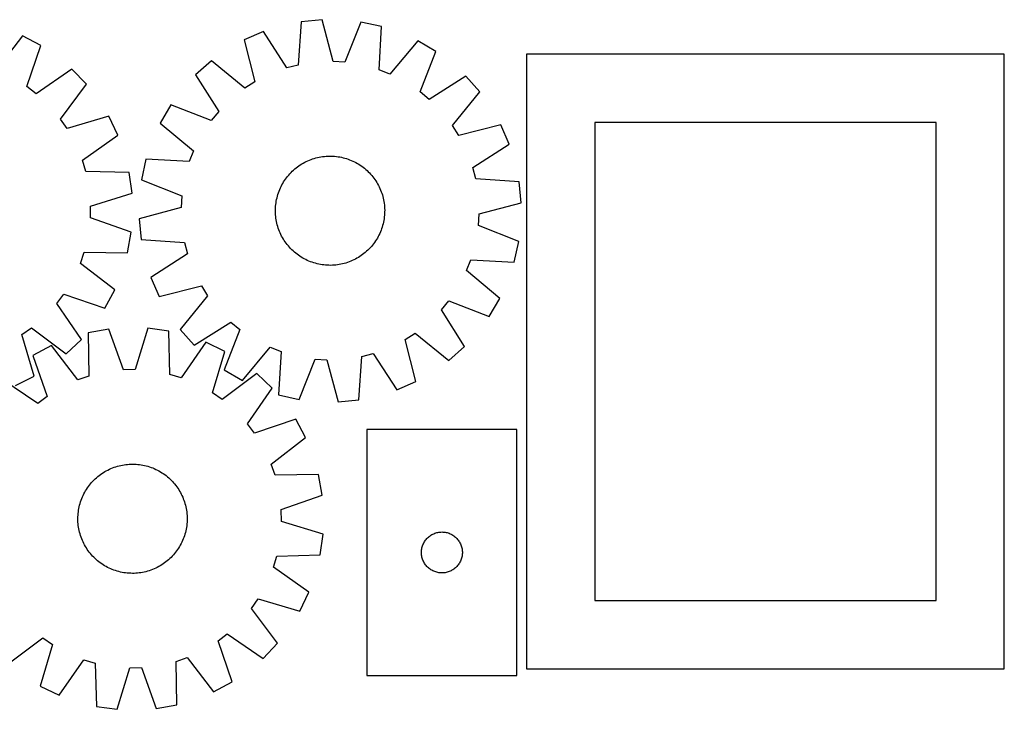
# Model space of a CAD drawing. Header units: millimetres. Extents: x 7 to 1483, y 7 to 513.
# Tile 3 of 3: x 762 to 1483, y 7 to 512. Entities that reach past the tile are written whole.
import ezdxf

# ---------------------------------------------------------------- set-up
doc = ezdxf.new("R2010")
doc.units = ezdxf.units.MM
doc.layers.add('CUT', color=7, linetype='CONTINUOUS', true_color=0x000000)

msp = doc.modelspace()

# ---------------------------------------------------------------- linework, layer by layer
at = {"layer": 'CUT'}
for p, q in [((983.432074, 512.092247), (968.118061, 510.605122)), ((991.579719, 481.390608), (983.432074, 512.092247)), ((968.118061, 510.605122), (966.029739, 478.90948)), ((1011.919096, 510.373126), (1000.138493, 480.874107)), ((1026.943136, 507.055176), (1011.919096, 510.373126)), ((1025.204679, 475.338422), (1026.943136, 507.055176)), ((763.919133, 500.383102), (744.598023, 475.170616)), ((777.485511, 493.124734), (763.919133, 500.383102)), ((940.494055, 503.437128), (926.38911, 497.290497)), ((957.730254, 476.755895), (940.494055, 503.437128)), ((767.23224, 463.060715), (777.485511, 493.124734)), ((926.38911, 497.290497), (934.197489, 466.500825)), ((1053.504667, 496.617222), (1033.184948, 472.202394)), ((1066.768074, 488.81898), (1053.504667, 496.617222)), ((1055.313687, 459.191767), (1066.768074, 488.81898)), ((1483.14006, 486.779099), (1133.14006, 486.779099)), ((1133.14006, 486.779099), (1133.14006, 36.779099)), ((1483.14006, 36.779099), (1483.14006, 486.779099)), ((902.332151, 481.937043), (890.816964, 471.732583)), ((926.969705, 461.887962), (902.332151, 481.937043)), ((966.029739, 478.90948), (957.730254, 476.755895)), ((1000.138493, 480.874107), (991.579719, 481.390608)), ((800.233222, 475.890829), (774.066668, 457.882881)), ((810.892656, 464.795468), (800.233222, 475.890829)), ((890.816964, 471.732583), (907.757707, 444.862785)), ((1033.184948, 472.202394), (1025.204679, 475.338422)), ((1088.804086, 470.683931), (1061.934289, 453.743188)), ((1099.008546, 459.168744), (1088.804086, 470.683931)), ((774.066668, 457.882881), (767.23224, 463.060715)), ((791.850923, 439.371323), (810.892656, 464.795468)), ((934.197489, 466.500825), (926.969705, 461.887962)), ((1061.934289, 453.743188), (1055.313687, 459.191767)), ((1078.959465, 434.53119), (1099.008546, 459.168744)), ((872.681915, 449.696571), (864.883673, 436.433163)), ((902.309128, 438.242184), (872.681915, 449.696571)), ((827.201445, 441.375622), (796.750811, 432.334956)), ((833.910514, 427.529361), (827.201445, 441.375622)), ((907.757707, 444.862785), (902.309128, 438.242184)), ((796.750811, 432.334956), (791.850923, 439.371323)), ((864.883673, 436.433163), (889.298501, 416.113445)), ((1083.572328, 427.303406), (1078.959465, 434.53119)), ((1114.362001, 435.111785), (1083.572328, 427.303406)), ((1120.508631, 421.00684), (1114.362001, 435.111785)), ((1433.14006, 436.779099), (1183.14006, 436.779099)), ((1183.14006, 436.779099), (1183.14006, 86.779099)), ((1433.14006, 86.779099), (1433.14006, 436.779099)), ((807.944257, 409.233781), (833.910514, 427.529361)), ((1093.827398, 403.77064), (1120.508631, 421.00684)), ((889.298501, 416.113445), (886.162473, 408.133176)), ((978.935776, 410.852355), (980.154521, 411.158405)), ((980.154521, 411.158405), (981.382279, 411.426021)), ((981.382279, 411.426021), (982.617836, 411.654941)), ((982.617836, 411.654941), (983.859975, 411.844938)), ((983.859975, 411.844938), (985.107468, 411.995825)), ((985.107468, 411.995825), (986.359086, 412.107452)), ((986.359086, 412.107452), (987.613592, 412.17971)), ((987.613592, 412.17971), (988.869749, 412.212528)), ((988.869749, 412.212528), (990.126316, 412.205872)), ((990.126316, 412.205872), (991.382055, 412.15975)), ((991.382055, 412.15975), (992.635725, 412.074208)), ((992.635725, 412.074208), (993.88609, 411.949328)), ((993.88609, 411.949328), (995.131915, 411.785235)), ((995.131915, 411.785235), (996.371971, 411.582091)), ((996.371971, 411.582091), (997.605035, 411.340096)), ((997.605035, 411.340096), (998.829888, 411.059489)), ((810.42997, 401.027649), (807.944257, 409.233781)), ((854.445719, 409.871632), (851.127768, 394.847593)), ((886.162473, 408.133176), (854.445719, 409.871632)), ((964.442185, 403.563938), (965.439148, 404.328838)), ((965.439148, 404.328838), (966.459644, 405.062046)), ((966.459644, 405.062046), (967.502668, 405.762837)), ((967.502668, 405.762837), (968.56719, 406.43052)), ((968.56719, 406.43052), (969.652158, 407.064437)), ((969.652158, 407.064437), (970.756503, 407.663961)), ((970.756503, 407.663961), (971.879135, 408.2285)), ((971.879135, 408.2285), (973.018945, 408.757499)), ((973.018945, 408.757499), (974.174809, 409.250434)), ((974.174809, 409.250434), (975.345586, 409.706819)), ((975.345586, 409.706819), (976.530121, 410.126204)), ((976.530121, 410.126204), (977.727245, 410.508175)), ((977.727245, 410.508175), (978.935776, 410.852355)), ((998.829888, 411.059489), (1000.045324, 410.740547)), ((1000.045324, 410.740547), (1001.250141, 410.383585)), ((1001.250141, 410.383585), (1002.443151, 409.988954)), ((1002.443151, 409.988954), (1003.623177, 409.557045)), ((1003.623177, 409.557045), (1004.789054, 409.088284)), ((1004.789054, 409.088284), (1005.939632, 408.583132)), ((1005.939632, 408.583132), (1007.073775, 408.04209)), ((1007.073775, 408.04209), (1008.190363, 407.46569)), ((1008.190363, 407.46569), (1009.288296, 406.854501)), ((1009.288296, 406.854501), (1010.366488, 406.209128)), ((1010.366488, 406.209128), (1011.423877, 405.530206)), ((1011.423877, 405.530206), (1012.459419, 404.818405)), ((1012.459419, 404.818405), (1013.472092, 404.074429)), ((1013.472092, 404.074429), (1014.460896, 403.299011)), ((842.183964, 400.21607), (810.42997, 401.027649)), ((844.285937, 384.974277), (842.183964, 400.21607)), ((957.426466, 396.400589), (958.201884, 397.389393)), ((958.201884, 397.389393), (959.007979, 398.353353)), ((959.007979, 398.353353), (959.843954, 399.291517)), ((959.843954, 399.291517), (960.708986, 400.202959)), ((960.708986, 400.202959), (961.602219, 401.086781)), ((961.602219, 401.086781), (962.522774, 401.942109)), ((962.522774, 401.942109), (963.469741, 402.7681)), ((963.469741, 402.7681), (964.442185, 403.563938)), ((1014.460896, 403.299011), (1015.424856, 402.492916)), ((1015.424856, 402.492916), (1016.36302, 401.65694)), ((1016.36302, 401.65694), (1017.274462, 400.791909)), ((1017.274462, 400.791909), (1018.158284, 399.898675)), ((1018.158284, 399.898675), (1019.013612, 398.978121)), ((1019.013612, 398.978121), (1019.839603, 398.031154)), ((1019.839603, 398.031154), (1020.635441, 397.05871)), ((1020.635441, 397.05871), (1021.400341, 396.061747)), ((1095.980984, 395.471156), (1093.827398, 403.77064)), ((851.127768, 394.847593), (880.626787, 383.066989)), ((952.917763, 388.868129), (953.458805, 390.002272)), ((953.458805, 390.002272), (954.035205, 391.11886)), ((954.035205, 391.11886), (954.646393, 392.216793)), ((954.646393, 392.216793), (955.291767, 393.294985)), ((955.291767, 393.294985), (955.970689, 394.352374)), ((955.970689, 394.352374), (956.68249, 395.387916)), ((956.68249, 395.387916), (957.426466, 396.400589)), ((1021.400341, 396.061747), (1022.133549, 395.04125)), ((1022.133549, 395.04125), (1022.83434, 393.998227)), ((1022.83434, 393.998227), (1023.502023, 392.933705)), ((1023.502023, 392.933705), (1024.13594, 391.848737)), ((1024.13594, 391.848737), (1024.735464, 390.744392)), ((1024.735464, 390.744392), (1025.300003, 389.62176)), ((1025.300003, 389.62176), (1025.829002, 388.48195)), ((1127.676625, 393.382834), (1095.980984, 395.471156)), ((1129.16375, 378.068821), (1127.676625, 393.382834)), ((813.936914, 375.598161), (844.285937, 384.974277)), ((880.626787, 383.066989), (880.110287, 374.508216)), ((950.441405, 381.758385), (950.760347, 382.973821)), ((950.760347, 382.973821), (951.11731, 384.178638)), ((951.11731, 384.178638), (951.51194, 385.371648)), ((951.51194, 385.371648), (951.94385, 386.551674)), ((951.94385, 386.551674), (952.412611, 387.717551)), ((952.412611, 387.717551), (952.917763, 388.868129)), ((1025.829002, 388.48195), (1026.321937, 387.326086)), ((1026.321937, 387.326086), (1026.778322, 386.155308)), ((1026.778322, 386.155308), (1027.197708, 384.970774)), ((1027.197708, 384.970774), (1027.579679, 383.77365)), ((1027.579679, 383.77365), (1027.923859, 382.565119)), ((1027.923859, 382.565119), (1028.229908, 381.346373)), ((813.765134, 367.025538), (813.936914, 375.598161)), ((949.341144, 374.310552), (949.426687, 375.564222)), ((949.426687, 375.564222), (949.551567, 376.814587)), ((949.551567, 376.814587), (949.715659, 378.060412)), ((949.715659, 378.060412), (949.918803, 379.300468)), ((949.918803, 379.300468), (950.160798, 380.533532)), ((950.160798, 380.533532), (950.441405, 381.758385)), ((1028.229908, 381.346373), (1028.497524, 380.118616)), ((1028.497524, 380.118616), (1028.726444, 378.883059)), ((1028.726444, 378.883059), (1028.916441, 377.64092)), ((1028.916441, 377.64092), (1029.067328, 376.393427)), ((1029.067328, 376.393427), (1029.178955, 375.141809)), ((1029.178955, 375.141809), (1029.251213, 373.887303)), ((1098.462111, 369.921175), (1129.16375, 378.068821)), ((880.110287, 374.508216), (849.408648, 366.360571)), ((949.288367, 371.798245), (949.295022, 373.054813)), ((949.321184, 370.542089), (949.288367, 371.798245)), ((949.295022, 373.054813), (949.341144, 374.310552)), ((949.393443, 369.287583), (949.321184, 370.542089)), ((949.50507, 368.035965), (949.393443, 369.287583)), ((949.655957, 366.788472), (949.50507, 368.035965)), ((1029.145711, 368.86517), (1029.020831, 367.614805)), ((1029.231254, 370.11884), (1029.145711, 368.86517)), ((1029.277375, 371.374578), (1029.231254, 370.11884)), ((1029.251213, 373.887303), (1029.284031, 372.631146)), ((1029.284031, 372.631146), (1029.277375, 371.374578)), ((1097.945611, 361.362402), (1098.462111, 369.921175)), ((843.714184, 356.441157), (813.765134, 367.025538)), ((849.408648, 366.360571), (850.895773, 351.046557)), ((949.845954, 365.546333), (949.655957, 366.788472)), ((950.074873, 364.310776), (949.845954, 365.546333)), ((950.34249, 363.083018), (950.074873, 364.310776)), ((950.648539, 361.864273), (950.34249, 363.083018)), ((950.992719, 360.655742), (950.648539, 361.864273)), ((951.37469, 359.458618), (950.992719, 360.655742)), ((1027.81205, 361.455571), (1027.455088, 360.250754)), ((1028.130993, 362.671006), (1027.81205, 361.455571)), ((1028.4116, 363.89586), (1028.130993, 362.671006)), ((1028.653594, 365.128923), (1028.4116, 363.89586)), ((1028.856738, 366.36898), (1028.653594, 365.128923)), ((1029.020831, 367.614805), (1028.856738, 366.36898)), ((1127.44463, 349.581798), (1097.945611, 361.362402)), ((841.003307, 341.295805), (843.714184, 356.441157)), ((951.794075, 358.274083), (951.37469, 359.458618)), ((952.250461, 357.103306), (951.794075, 358.274083)), ((952.743396, 355.947442), (952.250461, 357.103306)), ((953.272394, 354.807632), (952.743396, 355.947442)), ((953.836934, 353.685), (953.272394, 354.807632)), ((954.436458, 352.580655), (953.836934, 353.685)), ((1025.113593, 354.42712), (1024.537193, 353.310532)), ((1025.654635, 355.561263), (1025.113593, 354.42712)), ((1026.159787, 356.71184), (1025.654635, 355.561263)), ((1026.628548, 357.877718), (1026.159787, 356.71184)), ((1027.060457, 359.057744), (1026.628548, 357.877718)), ((1027.455088, 360.250754), (1027.060457, 359.057744)), ((850.895773, 351.046557), (882.591414, 348.958236)), ((882.591414, 348.958236), (884.745, 340.658751)), ((955.070374, 351.495686), (954.436458, 352.580655)), ((955.738058, 350.431165), (955.070374, 351.495686)), ((956.438849, 349.388141), (955.738058, 350.431165)), ((957.172056, 348.367645), (956.438849, 349.388141)), ((957.936957, 347.370682), (957.172056, 348.367645)), ((958.732795, 346.398238), (957.936957, 347.370682)), ((959.558786, 345.451271), (958.732795, 346.398238)), ((1020.370514, 347.039999), (1019.564419, 346.076039)), ((1021.145932, 348.028803), (1020.370514, 347.039999)), ((1021.889908, 349.041475), (1021.145932, 348.028803)), ((1022.601709, 350.077017), (1021.889908, 349.041475)), ((1023.280631, 351.134406), (1022.601709, 350.077017)), ((1023.926004, 352.212599), (1023.280631, 351.134406)), ((1024.537193, 353.310532), (1023.926004, 352.212599)), ((1124.126679, 334.557759), (1127.44463, 349.581798)), ((806.429833, 333.656987), (809.242291, 341.756953)), ((809.242291, 341.756953), (841.003307, 341.295805)), ((884.745, 340.658751), (858.063767, 323.422552)), ((960.414114, 344.530716), (959.558786, 345.451271)), ((961.297936, 343.637483), (960.414114, 344.530716)), ((962.209378, 342.772451), (961.297936, 343.637483)), ((963.147542, 341.936476), (962.209378, 342.772451)), ((964.111502, 341.130381), (963.147542, 341.936476)), ((965.100306, 340.354963), (964.111502, 341.130381)), ((966.112979, 339.610987), (965.100306, 340.354963)), ((967.14852, 338.899186), (966.112979, 339.610987)), ((1012.112754, 339.367346), (1011.06973, 338.666555)), ((1013.13325, 340.100553), (1012.112754, 339.367346)), ((1014.130213, 340.865454), (1013.13325, 340.100553)), ((1015.102657, 341.661292), (1014.130213, 340.865454)), ((1016.049624, 342.487283), (1015.102657, 341.661292)), ((1016.970178, 343.342611), (1016.049624, 342.487283)), ((1017.863412, 344.226432), (1016.970178, 343.342611)), ((1018.728444, 345.137875), (1017.863412, 344.226432)), ((1019.564419, 346.076039), (1018.728444, 345.137875)), ((831.642319, 314.335877), (806.429833, 333.656987)), ((968.205909, 338.220264), (967.14852, 338.899186)), ((969.284102, 337.57489), (968.205909, 338.220264)), ((970.382035, 336.963702), (969.284102, 337.57489)), ((971.498623, 336.387302), (970.382035, 336.963702)), ((972.632766, 335.846259), (971.498623, 336.387302)), ((973.783344, 335.341108), (972.632766, 335.846259)), ((974.949221, 334.872347), (973.783344, 335.341108)), ((976.129247, 334.440437), (974.949221, 334.872347)), ((977.322257, 334.045807), (976.129247, 334.440437)), ((978.527074, 333.688844), (977.322257, 334.045807)), ((979.742509, 333.369902), (978.527074, 333.688844)), ((980.967363, 333.089295), (979.742509, 333.369902)), ((982.200426, 332.8473), (980.967363, 333.089295)), ((983.440483, 332.644156), (982.200426, 332.8473)), ((984.686308, 332.480064), (983.440483, 332.644156)), ((985.936673, 332.355184), (984.686308, 332.480064)), ((987.190343, 332.269641), (985.936673, 332.355184)), ((988.446082, 332.223519), (987.190343, 332.269641)), ((989.702649, 332.216864), (988.446082, 332.223519)), ((990.958806, 332.249681), (989.702649, 332.216864)), ((992.213312, 332.32194), (990.958806, 332.249681)), ((993.46493, 332.433567), (992.213312, 332.32194)), ((994.712423, 332.584454), (993.46493, 332.433567)), ((995.954562, 332.774451), (994.712423, 332.584454)), ((997.190119, 333.00337), (995.954562, 332.774451)), ((998.417877, 333.270987), (997.190119, 333.00337)), ((999.636622, 333.577036), (998.417877, 333.270987)), ((1000.845153, 333.921216), (999.636622, 333.577036)), ((1002.042277, 334.303187), (1000.845153, 333.921216)), ((1003.226812, 334.722572), (1002.042277, 334.303187)), ((1004.397589, 335.178958), (1003.226812, 334.722572)), ((1005.553453, 335.671893), (1004.397589, 335.178958)), ((1006.693263, 336.200891), (1005.553453, 335.671893)), ((1007.815895, 336.765431), (1006.693263, 336.200891)), ((1008.92024, 337.364955), (1007.815895, 336.765431)), ((1010.005208, 337.998871), (1008.92024, 337.364955)), ((1011.06973, 338.666555), (1010.005208, 337.998871)), ((1089.273897, 328.315947), (1092.409925, 336.296216)), ((1092.409925, 336.296216), (1124.126679, 334.557759)), ((1113.688725, 307.996228), (1089.273897, 328.315947)), ((858.063767, 323.422552), (864.210397, 309.317607)), ((789.142098, 304.188342), (794.319932, 311.02277)), ((794.319932, 311.02277), (824.38395, 300.769498)), ((824.38395, 300.769498), (831.642319, 314.335877)), ((864.210397, 309.317607), (895.00007, 317.125986)), ((895.00007, 317.125986), (899.612933, 309.898202)), ((807.150045, 278.021787), (789.142098, 304.188342)), ((899.612933, 309.898202), (879.563852, 285.260648)), ((1070.814691, 299.566606), (1076.26327, 306.187208)), ((1076.26327, 306.187208), (1105.890483, 294.732821)), ((1105.890483, 294.732821), (1113.688725, 307.996228)), ((1087.755434, 272.696809), (1070.814691, 299.566606)), ((889.768312, 273.745461), (916.638109, 290.686203)), ((916.638109, 290.686203), (923.258711, 285.237625)), ((763.594172, 281.504199), (770.63054, 286.404087)), ((772.634838, 251.053565), (763.594172, 281.504199)), ((770.63054, 286.404087), (796.054685, 267.362354)), ((827.306649, 285.58781), (812.165708, 282.852398)), ((812.165708, 282.852398), (812.678312, 251.092172)), ((837.939537, 255.655946), (827.306649, 285.58781)), ((855.838805, 286.205788), (846.51187, 255.841615)), ((871.083983, 284.128511), (855.838805, 286.205788)), ((871.947006, 252.375874), (871.083983, 284.128511)), ((879.563852, 285.260648), (889.768312, 273.745461)), ((923.258711, 285.237625), (911.804324, 255.610412)), ((1044.374909, 277.928567), (1051.602693, 282.54143)), ((1051.602693, 282.54143), (1076.240247, 262.492348)), ((796.054685, 267.362354), (807.150045, 278.021787)), ((898.410642, 275.899323), (880.157154, 249.903459)), ((912.267754, 269.212696), (898.410642, 275.899323)), ((1052.183288, 247.138894), (1044.374909, 277.928567)), ((785.220981, 273.447744), (771.66638, 266.167406)), ((804.582913, 248.266594), (785.220981, 273.447744)), ((903.276434, 238.747455), (912.267754, 269.212696)), ((925.067731, 247.81217), (945.38745, 272.226998)), ((945.38745, 272.226998), (953.367719, 269.09097)), ((953.367719, 269.09097), (951.629262, 237.374216)), ((1012.542659, 265.519911), (1020.842144, 267.673497)), ((1020.842144, 267.673497), (1038.078343, 240.992264)), ((1076.240247, 262.492348), (1087.755434, 272.696809)), ((771.66638, 266.167406), (781.968345, 236.120039)), ((966.653301, 234.056265), (978.433905, 263.555284)), ((978.433905, 263.555284), (986.992678, 263.038784)), ((986.992678, 263.038784), (995.140324, 232.337145)), ((1010.454337, 233.82427), (1012.542659, 265.519911)), ((846.51187, 255.841615), (837.939537, 255.655946)), ((935.713992, 252.94187), (910.32073, 233.858972)), ((911.804324, 255.610412), (925.067731, 247.81217)), ((946.826608, 242.300427), (935.713992, 252.94187)), ((775.142315, 230.931139), (748.94662, 248.89667)), ((758.788577, 244.344496), (772.634838, 251.053565)), ((812.678312, 251.092172), (804.582913, 248.266594)), ((880.157154, 249.903459), (871.947006, 252.375874)), ((1038.078343, 240.992264), (1052.183288, 247.138894)), ((910.32073, 233.858972), (903.276434, 238.747455)), ((928.861076, 216.104732), (946.826608, 242.300427)), ((781.968345, 236.120039), (775.142315, 230.931139)), ((951.629262, 237.374216), (966.653301, 234.056265)), ((995.140324, 232.337145), (1010.454337, 233.82427)), ((964.097344, 219.580667), (934.049976, 209.278702)), ((971.377682, 206.026065), (964.097344, 219.580667)), ((934.049976, 209.278702), (928.861076, 216.104732)), ((1016.206687, 211.952419), (1016.206687, 31.952419)), ((1126.206687, 211.952419), (1016.206687, 211.952419)), ((1126.206687, 31.952419), (1126.206687, 211.952419)), ((946.196532, 186.664133), (971.377682, 206.026065)), ((822.168264, 179.784577), (823.219841, 180.472468)), ((823.219841, 180.472468), (824.292506, 181.126988)), ((824.292506, 181.126988), (825.3852, 181.747493)), ((825.3852, 181.747493), (826.496846, 182.333368)), ((826.496846, 182.333368), (827.626346, 182.884037)), ((827.626346, 182.884037), (828.772586, 183.398956)), ((828.772586, 183.398956), (829.934434, 183.877617)), ((829.934434, 183.877617), (831.110744, 184.319546)), ((831.110744, 184.319546), (832.300355, 184.724309)), ((832.300355, 184.724309), (833.502092, 185.091506)), ((833.502092, 185.091506), (834.714771, 185.420774)), ((834.714771, 185.420774), (835.937194, 185.711788)), ((835.937194, 185.711788), (837.168154, 185.964261)), ((837.168154, 185.964261), (838.406438, 186.177945)), ((838.406438, 186.177945), (839.650822, 186.352627)), ((839.650822, 186.352627), (840.90008, 186.488137)), ((840.90008, 186.488137), (842.152977, 186.584339)), ((842.152977, 186.584339), (843.408278, 186.641139)), ((843.408278, 186.641139), (844.664744, 186.658482)), ((844.664744, 186.658482), (845.921134, 186.636349)), ((845.921134, 186.636349), (847.17621, 186.574763)), ((847.17621, 186.574763), (848.428731, 186.473785)), ((848.428731, 186.473785), (849.677463, 186.333514)), ((849.677463, 186.333514), (850.921172, 186.154088)), ((850.921172, 186.154088), (852.158632, 185.935685)), ((852.158632, 185.935685), (853.388621, 185.67852)), ((853.388621, 185.67852), (854.609926, 185.382848)), ((854.609926, 185.382848), (855.82134, 185.048959)), ((855.82134, 185.048959), (857.021669, 184.677183)), ((857.021669, 184.677183), (858.209728, 184.267887)), ((858.209728, 184.267887), (859.384345, 183.821476)), ((859.384345, 183.821476), (860.544359, 183.33839)), ((860.544359, 183.33839), (861.688628, 182.819104)), ((861.688628, 182.819104), (862.81602, 182.264133)), ((862.81602, 182.264133), (863.925424, 181.674023)), ((863.925424, 181.674023), (865.015745, 181.049358)), ((865.015745, 181.049358), (866.085907, 180.390752)), ((866.085907, 180.390752), (867.134853, 179.698857)), ((949.022109, 178.568734), (946.196532, 186.664133)), ((813.816623, 172.214221), (814.63453, 173.168179)), ((814.63453, 173.168179), (815.481998, 174.095974)), ((815.481998, 174.095974), (816.35819, 174.996693)), ((816.35819, 174.996693), (817.262243, 175.869445)), ((817.262243, 175.869445), (818.193263, 176.713369)), ((818.193263, 176.713369), (819.150332, 177.527633)), ((819.150332, 177.527633), (820.132505, 178.311433)), ((820.132505, 178.311433), (821.138814, 179.063995)), ((821.138814, 179.063995), (822.168264, 179.784577)), ((867.134853, 179.698857), (868.161549, 178.974356)), ((868.161549, 178.974356), (869.164981, 178.217962)), ((869.164981, 178.217962), (870.144158, 177.430423)), ((870.144158, 177.430423), (871.098116, 176.612517)), ((871.098116, 176.612517), (872.025912, 175.765049)), ((872.025912, 175.765049), (872.92663, 174.888856)), ((872.92663, 174.888856), (873.799382, 173.984804)), ((873.799382, 173.984804), (874.643307, 173.053784)), ((980.782336, 179.081338), (949.022109, 178.568734)), ((983.517747, 163.940398), (980.782336, 179.081338)), ((808.982914, 164.886083), (809.573023, 165.995487)), ((809.573023, 165.995487), (810.197689, 167.085807)), ((810.197689, 167.085807), (810.856294, 168.155969)), ((810.856294, 168.155969), (811.548189, 169.204915)), ((811.548189, 169.204915), (812.272691, 170.231611)), ((812.272691, 170.231611), (813.029084, 171.235043)), ((813.029084, 171.235043), (813.816623, 172.214221)), ((874.643307, 173.053784), (875.457571, 172.096715)), ((875.457571, 172.096715), (876.24137, 171.114541)), ((876.24137, 171.114541), (876.993933, 170.108233)), ((876.993933, 170.108233), (877.714515, 169.078782)), ((877.714515, 169.078782), (878.402406, 168.027206)), ((878.402406, 168.027206), (879.056926, 166.954541)), ((879.056926, 166.954541), (879.67743, 165.861846)), ((806.198088, 157.891403), (806.569864, 159.091732)), ((806.569864, 159.091732), (806.979159, 160.279791)), ((806.979159, 160.279791), (807.42557, 161.454407)), ((807.42557, 161.454407), (807.908657, 162.614422)), ((807.908657, 162.614422), (808.427942, 163.75869)), ((808.427942, 163.75869), (808.982914, 164.886083)), ((879.67743, 165.861846), (880.263306, 164.750201)), ((880.263306, 164.750201), (880.813975, 163.6207)), ((880.813975, 163.6207), (881.328894, 162.474461)), ((881.328894, 162.474461), (881.807554, 161.312613)), ((881.807554, 161.312613), (882.249484, 160.136303)), ((882.249484, 160.136303), (882.654247, 158.946692)), ((882.654247, 158.946692), (883.021443, 157.744954)), ((953.585884, 153.30751), (983.517747, 163.940398)), ((804.773262, 150.498794), (804.913533, 151.747525)), ((804.913533, 151.747525), (805.092959, 152.991235)), ((805.092959, 152.991235), (805.311362, 154.228695)), ((805.311362, 154.228695), (805.568526, 155.458684)), ((805.568526, 155.458684), (805.864199, 156.679988)), ((805.864199, 156.679988), (806.198088, 157.891403)), ((883.021443, 157.744954), (883.350711, 156.532276)), ((883.350711, 156.532276), (883.641725, 155.309853)), ((883.641725, 155.309853), (883.894199, 154.078892)), ((883.894199, 154.078892), (884.107882, 152.840609)), ((884.107882, 152.840609), (884.282565, 151.596224)), ((884.282565, 151.596224), (884.418074, 150.346967)), ((953.771552, 144.735177), (953.585884, 153.30751)), ((804.588565, 146.734806), (804.610697, 147.991197)), ((804.605907, 145.478341), (804.588565, 146.734806)), ((804.662708, 144.22304), (804.605907, 145.478341)), ((804.610697, 147.991197), (804.672283, 149.246272)), ((804.672283, 149.246272), (804.773262, 150.498794)), ((884.418074, 150.346967), (884.514277, 149.094069)), ((884.566287, 145.325912), (884.504701, 144.070837)), ((884.514277, 149.094069), (884.571077, 147.838768)), ((884.588419, 146.582303), (884.566287, 145.325912)), ((884.571077, 147.838768), (884.588419, 146.582303)), ((984.135726, 135.408242), (953.771552, 144.735177)), ((804.75891, 142.970142), (804.662708, 144.22304)), ((804.894419, 141.720885), (804.75891, 142.970142)), ((805.069102, 140.4765), (804.894419, 141.720885)), ((805.282785, 139.238217), (805.069102, 140.4765)), ((805.535259, 138.007256), (805.282785, 139.238217)), ((805.826273, 136.784833), (805.535259, 138.007256)), ((883.608458, 137.858425), (883.312785, 136.637121)), ((883.865623, 139.088414), (883.608458, 137.858425)), ((884.084025, 140.325874), (883.865623, 139.088414)), ((884.263451, 141.569584), (884.084025, 140.325874)), ((884.403722, 142.818315), (884.263451, 141.569584)), ((884.504701, 144.070837), (884.403722, 142.818315)), ((806.155541, 135.572155), (805.826273, 136.784833)), ((806.522737, 134.370417), (806.155541, 135.572155)), ((806.9275, 133.180806), (806.522737, 134.370417)), ((807.36943, 132.004496), (806.9275, 133.180806)), ((807.84809, 130.842648), (807.36943, 132.004496)), ((808.363009, 129.696409), (807.84809, 130.842648)), ((881.268327, 130.702687), (880.749042, 129.558419)), ((881.751414, 131.862702), (881.268327, 130.702687)), ((882.197825, 133.037318), (881.751414, 131.862702)), ((882.60712, 134.225377), (882.197825, 133.037318)), ((882.978896, 135.425706), (882.60712, 134.225377)), ((883.312785, 136.637121), (882.978896, 135.425706)), ((982.058449, 120.163064), (984.135726, 135.408242)), ((1058.346968, 129.674311), (1058.761532, 130.326075)), ((1058.761532, 130.326075), (1059.209099, 130.955633)), ((1059.209099, 130.955633), (1059.688481, 131.561316)), ((1059.688481, 131.561316), (1060.198407, 132.141519)), ((1060.198407, 132.141519), (1060.737525, 132.694702)), ((1060.737525, 132.694702), (1061.304405, 133.219398)), ((1061.304405, 133.219398), (1061.897545, 133.714216)), ((1061.897545, 133.714216), (1062.515371, 134.177844)), ((1062.515371, 134.177844), (1063.156244, 134.609052)), ((1063.156244, 134.609052), (1063.818466, 135.006697)), ((1063.818466, 135.006697), (1064.50028, 135.369725)), ((1064.50028, 135.369725), (1065.199879, 135.697172)), ((1065.199879, 135.697172), (1065.915406, 135.988171)), ((1065.915406, 135.988171), (1066.644965, 136.241949)), ((1066.644965, 136.241949), (1067.38662, 136.457835)), ((1067.38662, 136.457835), (1068.138406, 136.635254)), ((1068.138406, 136.635254), (1068.898329, 136.773737)), ((1068.898329, 136.773737), (1069.664372, 136.872917)), ((1069.664372, 136.872917), (1070.434506, 136.93253)), ((1070.434506, 136.93253), (1071.206687, 136.952419)), ((1071.206687, 136.952419), (1071.978869, 136.93253)), ((1071.978869, 136.93253), (1072.749002, 136.872917)), ((1072.749002, 136.872917), (1073.515046, 136.773737)), ((1073.515046, 136.773737), (1074.274968, 136.635254)), ((1074.274968, 136.635254), (1075.026754, 136.457835)), ((1075.026754, 136.457835), (1075.76841, 136.241949)), ((1075.76841, 136.241949), (1076.497969, 135.988171)), ((1076.497969, 135.988171), (1077.213496, 135.697172)), ((1077.213496, 135.697172), (1077.913094, 135.369725)), ((1077.913094, 135.369725), (1078.594908, 135.006697)), ((1078.594908, 135.006697), (1079.25713, 134.609052)), ((1079.25713, 134.609052), (1079.898004, 134.177844)), ((1079.898004, 134.177844), (1080.51583, 133.714216)), ((1080.51583, 133.714216), (1081.108969, 133.219398)), ((1081.108969, 133.219398), (1081.67585, 132.694702)), ((1081.67585, 132.694702), (1082.214968, 132.141519)), ((1082.214968, 132.141519), (1082.724894, 131.561316)), ((1082.724894, 131.561316), (1083.204276, 130.955633)), ((1083.204276, 130.955633), (1083.651842, 130.326075)), ((1083.651842, 130.326075), (1084.066407, 129.674311)), ((808.913678, 128.566909), (808.363009, 129.696409)), ((809.499554, 127.455263), (808.913678, 128.566909)), ((810.120058, 126.362568), (809.499554, 127.455263)), ((810.774579, 125.289903), (810.120058, 126.362568)), ((811.462469, 124.238327), (810.774579, 125.289903)), ((812.183051, 123.208876), (811.462469, 124.238327)), ((812.935614, 122.202568), (812.183051, 123.208876)), ((876.904293, 123.085498), (876.1479, 122.082066)), ((877.628795, 124.112194), (876.904293, 123.085498)), ((878.32069, 125.16114), (877.628795, 124.112194)), ((878.979295, 126.231302), (878.32069, 125.16114)), ((879.603961, 127.321623), (878.979295, 126.231302)), ((880.194071, 128.431027), (879.603961, 127.321623)), ((880.749042, 129.558419), (880.194071, 128.431027)), ((1056.21166, 122.338637), (1056.251424, 123.110051)), ((1056.251424, 123.110051), (1056.330847, 123.878394)), ((1056.330847, 123.878394), (1056.449718, 124.64163)), ((1056.449718, 124.64163), (1056.607722, 125.397735)), ((1056.607722, 125.397735), (1056.804439, 126.144703)), ((1056.804439, 126.144703), (1057.039349, 126.880554)), ((1057.039349, 126.880554), (1057.311828, 127.603337)), ((1057.311828, 127.603337), (1057.621153, 128.311135)), ((1057.621153, 128.311135), (1057.966505, 129.00207)), ((1057.966505, 129.00207), (1058.346968, 129.674311)), ((1084.066407, 129.674311), (1084.446869, 129.00207)), ((1084.446869, 129.00207), (1084.792221, 128.311135)), ((1084.792221, 128.311135), (1085.101547, 127.603337)), ((1085.101547, 127.603337), (1085.374026, 126.880554)), ((1085.374026, 126.880554), (1085.608935, 126.144703)), ((1085.608935, 126.144703), (1085.805653, 125.397735)), ((1085.805653, 125.397735), (1085.963657, 124.64163)), ((1085.963657, 124.64163), (1086.082527, 123.878394)), ((1086.082527, 123.878394), (1086.16195, 123.110051)), ((1086.16195, 123.110051), (1086.201714, 122.338637)), ((813.719414, 121.220394), (812.935614, 122.202568)), ((814.533677, 120.263325), (813.719414, 121.220394)), ((815.377602, 119.332305), (814.533677, 120.263325)), ((816.250354, 118.428253), (815.377602, 119.332305)), ((817.151072, 117.55206), (816.250354, 118.428253)), ((818.078868, 116.704593), (817.151072, 117.55206)), ((819.032826, 115.886686), (818.078868, 116.704593)), ((820.012004, 115.099147), (819.032826, 115.886686)), ((870.026652, 115.789476), (869.044479, 115.005676)), ((870.983721, 116.60374), (870.026652, 115.789476)), ((871.914741, 117.447664), (870.983721, 116.60374)), ((872.818794, 118.320416), (871.914741, 117.447664)), ((873.694986, 119.221135), (872.818794, 118.320416)), ((874.542454, 120.148931), (873.694986, 119.221135)), ((875.360361, 121.102888), (874.542454, 120.148931)), ((876.1479, 122.082066), (875.360361, 121.102888)), ((947.833396, 111.089892), (950.305812, 119.30004)), ((950.305812, 119.30004), (982.058449, 120.163064)), ((1056.21166, 121.5662), (1056.21166, 122.338637)), ((1056.251424, 120.794787), (1056.21166, 121.5662)), ((1056.330847, 120.026443), (1056.251424, 120.794787)), ((1056.449718, 119.263207), (1056.330847, 120.026443)), ((1056.607722, 118.507103), (1056.449718, 119.263207)), ((1056.804439, 117.760134), (1056.607722, 118.507103)), ((1057.039349, 117.024283), (1056.804439, 117.760134)), ((1057.311828, 116.3015), (1057.039349, 117.024283)), ((1057.621153, 115.593703), (1057.311828, 116.3015)), ((1057.966505, 114.902768), (1057.621153, 115.593703)), ((1084.792221, 115.593703), (1084.446869, 114.902768)), ((1085.101547, 116.3015), (1084.792221, 115.593703)), ((1085.374026, 117.024283), (1085.101547, 116.3015)), ((1085.608935, 117.760134), (1085.374026, 117.024283)), ((1085.805653, 118.507103), (1085.608935, 117.760134)), ((1085.963657, 119.263207), (1085.805653, 118.507103)), ((1086.082527, 120.026443), (1085.963657, 119.263207)), ((1086.16195, 120.794787), (1086.082527, 120.026443)), ((1086.201714, 121.5662), (1086.16195, 120.794787)), ((1086.201714, 122.338637), (1086.201714, 121.5662)), ((821.015436, 114.342753), (820.012004, 115.099147)), ((822.042131, 113.618252), (821.015436, 114.342753)), ((823.091078, 112.926357), (822.042131, 113.618252)), ((824.161239, 112.267751), (823.091078, 112.926357)), ((825.25156, 111.643086), (824.161239, 112.267751)), ((826.360964, 111.052976), (825.25156, 111.643086)), ((827.488357, 110.498005), (826.360964, 111.052976)), ((828.632625, 109.97872), (827.488357, 110.498005)), ((829.792639, 109.495633), (828.632625, 109.97872)), ((830.967256, 109.049222), (829.792639, 109.495633)), ((832.155315, 108.639926), (830.967256, 109.049222)), ((833.355644, 108.268151), (832.155315, 108.639926)), ((834.567058, 107.934262), (833.355644, 108.268151)), ((855.674892, 108.225603), (854.462213, 107.896335)), ((856.876629, 108.5928), (855.674892, 108.225603)), ((858.06624, 108.997563), (856.876629, 108.5928)), ((859.24255, 109.439492), (858.06624, 108.997563)), ((860.404398, 109.918153), (859.24255, 109.439492)), ((861.550638, 110.433072), (860.404398, 109.918153)), ((862.680138, 110.983741), (861.550638, 110.433072)), ((863.791784, 111.569616), (862.680138, 110.983741)), ((864.884478, 112.190121), (863.791784, 111.569616)), ((865.957143, 112.844641), (864.884478, 112.190121)), ((867.00872, 113.532532), (865.957143, 112.844641)), ((868.03817, 114.253114), (867.00872, 113.532532)), ((869.044479, 115.005676), (868.03817, 114.253114)), ((973.82926, 92.836405), (947.833396, 111.089892)), ((1058.346968, 114.230527), (1057.966505, 114.902768)), ((1058.761532, 113.578763), (1058.346968, 114.230527)), ((1059.209099, 112.949204), (1058.761532, 113.578763)), ((1059.688481, 112.343521), (1059.209099, 112.949204)), ((1060.198407, 111.763319), (1059.688481, 112.343521)), ((1060.737525, 111.210136), (1060.198407, 111.763319)), ((1061.304405, 110.68544), (1060.737525, 111.210136)), ((1061.897545, 110.190622), (1061.304405, 110.68544)), ((1062.515371, 109.726994), (1061.897545, 110.190622)), ((1063.156244, 109.295785), (1062.515371, 109.726994)), ((1063.818466, 108.89814), (1063.156244, 109.295785)), ((1064.50028, 108.535112), (1063.818466, 108.89814)), ((1065.199879, 108.207665), (1064.50028, 108.535112)), ((1065.915406, 107.916666), (1065.199879, 108.207665)), ((1077.213496, 108.207665), (1076.497969, 107.916666)), ((1077.913094, 108.535112), (1077.213496, 108.207665)), ((1078.594908, 108.89814), (1077.913094, 108.535112)), ((1079.25713, 109.295785), (1078.594908, 108.89814)), ((1079.898004, 109.726994), (1079.25713, 109.295785)), ((1080.51583, 110.190622), (1079.898004, 109.726994)), ((1081.108969, 110.68544), (1080.51583, 110.190622)), ((1081.67585, 111.210136), (1081.108969, 110.68544)), ((1082.214968, 111.763319), (1081.67585, 111.210136)), ((1082.724894, 112.343521), (1082.214968, 111.763319)), ((1083.204276, 112.949204), (1082.724894, 112.343521)), ((1083.651842, 113.578763), (1083.204276, 112.949204)), ((1084.066407, 114.230527), (1083.651842, 113.578763)), ((1084.446869, 114.902768), (1084.066407, 114.230527)), ((835.788363, 107.638589), (834.567058, 107.934262)), ((837.018352, 107.381424), (835.788363, 107.638589)), ((838.255812, 107.163021), (837.018352, 107.381424)), ((839.499521, 106.983595), (838.255812, 107.163021)), ((840.748253, 106.843324), (839.499521, 106.983595)), ((842.000774, 106.742346), (840.748253, 106.843324)), ((843.25585, 106.68076), (842.000774, 106.742346)), ((844.51224, 106.658627), (843.25585, 106.68076)), ((845.768706, 106.67597), (844.51224, 106.658627)), ((847.024007, 106.73277), (845.768706, 106.67597)), ((848.276904, 106.828972), (847.024007, 106.73277)), ((849.526162, 106.964482), (848.276904, 106.828972)), ((850.770546, 107.139164), (849.526162, 106.964482)), ((852.00883, 107.352848), (850.770546, 107.139164)), ((853.23979, 107.605321), (852.00883, 107.352848)), ((854.462213, 107.896335), (853.23979, 107.605321)), ((1066.644965, 107.662888), (1065.915406, 107.916666)), ((1067.38662, 107.447003), (1066.644965, 107.662888)), ((1068.138406, 107.269583), (1067.38662, 107.447003)), ((1068.898329, 107.1311), (1068.138406, 107.269583)), ((1069.664372, 107.031921), (1068.898329, 107.1311)), ((1070.434506, 106.972307), (1069.664372, 107.031921)), ((1071.206687, 106.952419), (1070.434506, 106.972307)), ((1071.978869, 106.972307), (1071.206687, 106.952419)), ((1072.749002, 107.031921), (1071.978869, 106.972307)), ((1073.515046, 107.1311), (1072.749002, 107.031921)), ((1074.274968, 107.269583), (1073.515046, 107.1311)), ((1075.026754, 107.447003), (1074.274968, 107.269583)), ((1075.76841, 107.662888), (1075.026754, 107.447003)), ((1076.497969, 107.916666), (1075.76841, 107.662888)), ((931.78891, 80.926316), (936.677392, 87.970613)), ((936.677392, 87.970613), (967.142633, 78.979292)), ((967.142633, 78.979292), (973.82926, 92.836405)), ((1183.14006, 86.779099), (1433.14006, 86.779099)), ((950.871808, 55.533055), (931.78891, 80.926316)), ((753.462992, 40.375239), (778.856254, 59.458137)), ((778.856254, 59.458137), (785.900551, 54.569654)), ((907.208639, 57.19707), (914.034669, 62.38597)), ((914.034669, 62.38597), (940.230364, 44.420439)), ((785.900551, 54.569654), (776.90923, 24.104414)), ((917.510604, 27.149703), (907.208639, 57.19707)), ((940.230364, 44.420439), (950.871808, 55.533055)), ((790.766342, 17.417786), (809.01983, 43.41365)), ((809.01983, 43.41365), (817.229978, 40.941235)), ((876.498672, 42.224937), (884.594071, 45.050515)), ((884.594071, 45.050515), (903.956003, 19.869365)), ((817.229978, 40.941235), (818.093001, 9.188598)), ((833.33818, 7.111321), (842.665114, 37.475494)), ((842.665114, 37.475494), (851.237447, 37.661163)), ((851.237447, 37.661163), (861.870336, 7.7293)), ((877.011276, 10.464711), (876.498672, 42.224937)), ((1133.14006, 36.779099), (1483.14006, 36.779099)), ((1016.206687, 31.952419), (1126.206687, 31.952419)), ((776.90923, 24.104414), (790.766342, 17.417786)), ((903.956003, 19.869365), (917.510604, 27.149703)), ((818.093001, 9.188598), (833.33818, 7.111321)), ((861.870336, 7.7293), (877.011276, 10.464711))]:
    msp.add_line(p, q, dxfattribs=at)

doc.saveas('drawing.dxf')
